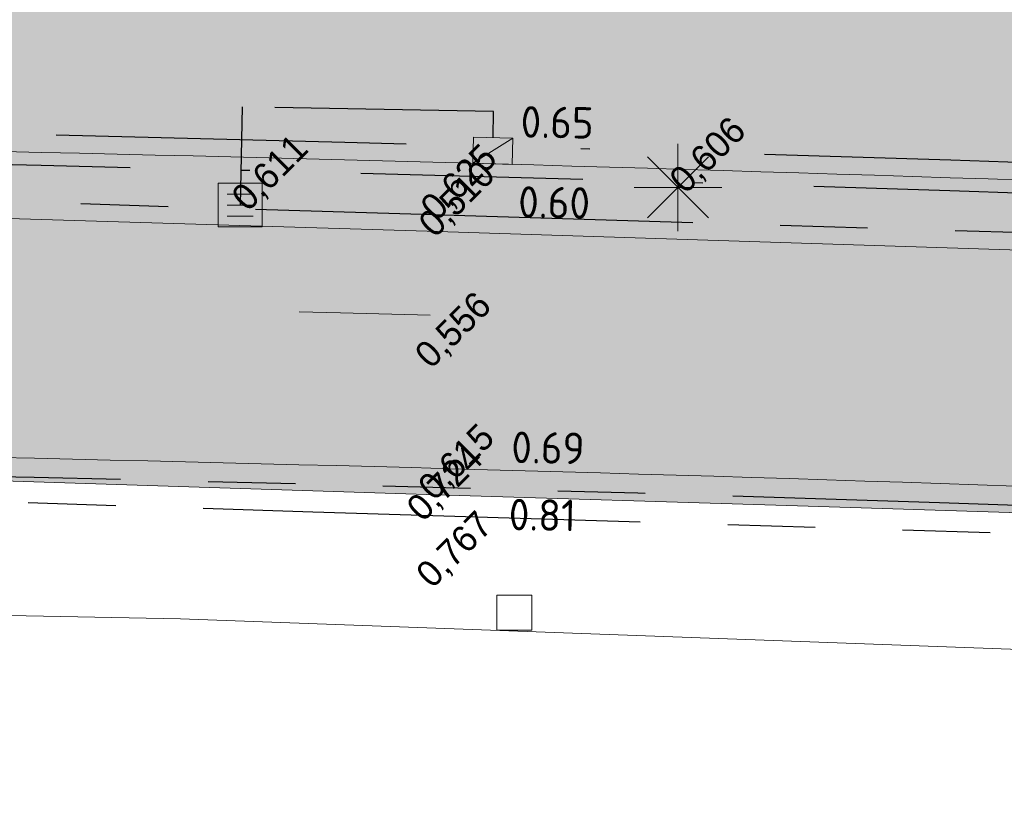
# Model space of a CAD drawing. Header units: millimetres. Extents: x 812 to 183790, y 13 to 580968.
# Tile 68 of 256: x 182498 to 182509, y 580819 to 580828. Entities that reach past the tile are written whole.
import ezdxf

# ---------------------------------------------------------------- set-up
doc = ezdxf.new("R2010")
doc.units = ezdxf.units.MM
doc.header["$LTSCALE"] = 5
for name, pattern in [('DASHDOT', [25.4, 12.7, -6.35, 0, -6.35]), ('DIVIDE2', [0.625, 0.25, -0.125, 0, -0.125, 0, -0.125]), ('ORG-VW-030-270-STREEP-010', [3, 0.3, -2.7]), ('VH-GELEIDEBAND_50X200', [8, 4, -2, 0, -2]), ('VH-RWSBAND', [24, 10, -2, 2, -2, 2, -2, 2, -2]), ('VH-TROTTOIRBAND_180-200', [20, 10, -2, 2, -2, 2, -2])]:
    doc.linetypes.add(name, pattern=pattern)
doc.layers.add('B-ALG-HOOGTES', color=252, linetype='Continuous')
doc.layers.add('N-RIO-PVC-125', color=200, linetype='DIVIDE2')
for name, color, linetype, lineweight in [('kant verharding', 252, 'Continuous', 9), ('kolk', 252, 'Continuous', 9), ('N-BH-VH-KANTOPSLUITING_GELEIDEBAND_50X200-G', 20, 'VH-GELEIDEBAND_50X200', 30), ('N-BH-VH-KANTOPSLUITING_TROTTOIRBAND_RWS-G', 10, 'VH-RWSBAND', 30), ('N-Hoogte_Nieuw', 7, 'Continuous', 25), ('N-WE-RI-HWA_KOLK-S', 150, 'Continuous', 9), ('N-WE-VH-KANTVERHARDING-G', 7, 'Continuous', 0), ('N-WEG-ASF-GOOTTEGEL', 7, 'DASHDOT', 25), ('V-kolk', 150, 'Continuous', 9), ('V-lichtmast', 7, 'Continuous', 9), ('V-VERHARDING FIETS', 7, 'Continuous', 9), ('V-WE-VH-KANTOPSLUITING_TROTTOIRBAND_180 200-G', 6, 'VH-TROTTOIRBAND_180-200', 25)]:
    doc.layers.add(name, color=color, linetype=linetype, lineweight=lineweight)
doc.layers.add('N-BH-VW-MARKERING_LANGS_STREEP_30270_010-G', color=7, linetype='ORG-VW-030-270-STREEP-010', lineweight=0, true_color=0xffffff)
for name, color, linetype, lineweight, transparency in [('N-PV-GR-GRAS_02-G', 85, 'Continuous', 15, 0.3), ('N-WE-VH-VERHARDING_ASFALT_ROOD-A', 12, 'Continuous', 9, 0.7), ('N-WE-VH-VERHARDING_TEGEL-A', 253, 'Continuous', 5, 0.75), ('V-WE-VH-VERHARDING_TEGEL-A', 253, 'Continuous', 18, 0.5)]:
    doc.layers.add(name, color=color, linetype=linetype, lineweight=lineweight, transparency=transparency)
doc.layers.add('V-WEG-ALG-ARCERING betontegels 60mm dik rood', color=7, linetype='Continuous', transparency=0.6)
doc.styles.add('isocp', font='isocp.shx')
doc.styles.add('NLCS-T25_0', font='txt')

# ---------------------------------------------------------------- blocks, each defined once
blk = doc.blocks.new('SKOLK492')
at = {"layer": 'kolk', "color": 251, "linetype": 'Continuous', "lineweight": 0, "true_color": 0x696969, "flags": 128}
blk.add_lwpolyline([(-0.2000000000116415, 0.3999999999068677), (0.1999999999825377, 0.3999999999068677), (0.1999999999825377, 0), (-0.2000000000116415, 0), (-0.2000000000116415, 0.3999999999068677)], dxfattribs=at)
blk = doc.blocks.new('S0631')
at = {"color": 0, "linetype": 'Continuous', "lineweight": -2, "flags": 128}
for points in [[(0, -0.0005), (0, 0.0005)], [(-0.0003500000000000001, -0.0003500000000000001), (0.0003500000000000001, 0.0003500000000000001)], [(-0.0003500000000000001, 0.0003500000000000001), (0.0003500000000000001, -0.0003500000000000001)], [(-0.0005, 0), (0.0005, 0)]]:
    blk.add_lwpolyline(points, dxfattribs=at)
blk = doc.blocks.new('S0101')
at = {"linetype": 'Continuous', "lineweight": -2, "flags": 128}
for points in [[(-0.0005, -0.0005), (-0.0005, 0.0005)], [(-0.0005, 0.0005), (0.0005, 0.0005)], [(0.0005, 0.0005), (0.0005, -0.0005)], [(-0.0003, 0.00025), (0.0003, 0.00025)], [(-0.0003, 0), (0.0003, 0)], [(-0.0003, -0.00025), (0.0003, -0.00025)], [(0.0005, -0.0005), (-0.0005, -0.0005)]]:
    blk.add_lwpolyline(points, dxfattribs=at)
blk = doc.blocks.new('N-SRI-KOLK_TROTTOIR-SO')
blk.add_hatch(color=256).paths.add_polyline_path([(1.125000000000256, 1.499999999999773), (-1.124999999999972, 1.499999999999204), (-1.124999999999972, 5.684341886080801e-13)])
blk.add_line((-1.124999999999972, 0), (1.124999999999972, 1.499999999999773))
at = {"flags": 128}
blk.add_lwpolyline([(-1.124999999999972, 0), (1.124999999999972, 0), (1.124999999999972, 1.499999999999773), (-1.124999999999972, 1.499999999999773)], close=True, dxfattribs=at)

msp = doc.modelspace()

# ---------------------------------------------------------------- hatches: boundary and pattern name
at = {"layer": 'N-PV-GR-GRAS_02-G'}
h = msp.add_hatch(dxfattribs=at)
h.set_pattern_fill('AGR-GRAS_02', color=256, scale=0.1, angle=90.00000000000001, style=0, pattern_type=2)
h.set_pattern_definition([(90, (0, 0), (-1, 0.9999999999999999), [0.25, -0.75]), (90, (-0.6000000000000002, 0.5499999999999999), (-1, 0.9999999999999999), [0.25, -0.75]), (180, (-0.35, 0.09999999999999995), (-0.9999999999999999, -1), [0.25, -0.75]), (180, (-0.7000000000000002, 0.4999999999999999), (-0.9999999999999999, -1), [0.25, -0.75]), (135, (-0.7000000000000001, 0.1999999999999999), (-1.000000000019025, -1.608122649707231e-16), [0.25, -1.164213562]), (225, (-8.844674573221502e-17, 0.55), (1.608122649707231e-16, -1.000000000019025), [0.25, -1.164213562]), (116.5650512, (-0.3000000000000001, 0.2499999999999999), (-4.000646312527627e-10, 1.000000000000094), [0.25, -1.986067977]), (116.5650512, (-0.8000000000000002, 0.7), (-4.000646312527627e-10, 1.000000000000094), [0.25, -1.986067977]), (153.43494882, (-1.125685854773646e-16, 0.7000000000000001), (-1.000000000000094, 5.099846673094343e-11), [0.25, -1.986067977]), (153.43494882, (-0.4500000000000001, 0.2499999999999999), (-1.000000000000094, 5.099846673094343e-11), [0.25, -1.986067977]), (153.43494882, (-0.2000000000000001, 0.6000000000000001), (-1.000000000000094, 5.099846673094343e-11), [0.25, -1.986067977]), (206.5650512, (-0.55, -8.844674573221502e-17), (-1.000000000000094, -4.000650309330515e-10), [0.25, -1.986067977]), (243.43494882, (-0.15, 0.2), (-5.09988220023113e-11, -1.000000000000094), [0.25, -1.986067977])])
edge = h.paths.add_edge_path()
edge.add_line((182455.8422390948, 580832.357112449), (182455.6124364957, 580831.9360913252))
edge.add_arc((182464.1276147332, 580847.703720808), 17.91999999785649, 241.62910164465, 269.0976136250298)
edge.add_line((182463.8453933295, 580829.7859432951), (182491.5234362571, 580829.3499887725))
edge.add_arc((182475.6818700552, 579823.5947403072), 1005.880000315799, 87.86447263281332, 89.0976136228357, ccw=False)
edge.add_arc((182475.6818700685, 579823.5947408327), 1005.87999979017, 85.9329129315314, 87.86447263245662, ccw=False)
edge.add_line((182547.0233695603, 580826.9416222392), (182574.9237051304, 580824.9578100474))
edge.add_line((182574.9237051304, 580824.9578100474), (182573.7002319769, 580825.0744470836))
edge.add_line((182573.7002319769, 580825.0744470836), (182570.5026350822, 580825.379282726))
edge.add_line((182570.5026350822, 580825.379282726), (182567.3050381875, 580825.6841183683))
edge.add_line((182567.3050381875, 580825.6841183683), (182564.1074412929, 580825.9889540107))
edge.add_line((182564.1074412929, 580825.9889540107), (182560.9039097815, 580826.293177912))
edge.add_line((182560.9039097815, 580826.293177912), (182557.4745113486, 580826.5741194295))
edge.add_line((182557.4745113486, 580826.5741194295), (182554.0451129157, 580826.8550609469))
edge.add_line((182554.0451129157, 580826.8550609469), (182550.6157144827, 580827.1360024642))
edge.add_line((182550.6157144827, 580827.1360024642), (182547.1863160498, 580827.4169439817))
edge.add_line((182547.1863160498, 580827.4169439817), (182543.7569176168, 580827.6978854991))
edge.add_line((182543.7569176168, 580827.6978854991), (182540.4340331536, 580827.9373642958))
edge.add_line((182540.4340331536, 580827.9373642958), (182537.3086117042, 580828.099976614))
edge.add_line((182537.3086117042, 580828.099976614), (182534.1831902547, 580828.2625889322))
edge.add_line((182534.1831902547, 580828.2625889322), (182531.0577688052, 580828.4252012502))
edge.add_line((182531.0577688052, 580828.4252012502), (182527.9323473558, 580828.5878135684))
edge.add_line((182527.9323473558, 580828.5878135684), (182524.8069259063, 580828.7504258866))
edge.add_line((182524.8069259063, 580828.7504258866), (182522.5364941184, 580828.8346088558))
edge.add_line((182522.5364941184, 580828.8346088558), (182520.6773474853, 580828.8810640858))
edge.add_line((182520.6773474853, 580828.8810640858), (182518.8182008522, 580828.9275193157))
edge.add_line((182518.8182008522, 580828.9275193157), (182516.9590542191, 580828.9739745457))
edge.add_line((182516.9590542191, 580828.9739745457), (182515.099907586, 580829.0204297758))
edge.add_line((182515.099907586, 580829.0204297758), (182513.2407609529, 580829.0668850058))
edge.add_line((182513.2407609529, 580829.0668850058), (182509.7778118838, 580829.2558328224))
edge.add_line((182509.7778118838, 580829.2558328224), (182508.3219401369, 580829.2954682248))
edge.add_line((182508.3219401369, 580829.2954682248), (182506.86606839, 580829.3351036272))
edge.add_line((182506.86606839, 580829.3351036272), (182505.4101966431, 580829.3747390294))
edge.add_line((182505.4101966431, 580829.3747390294), (182503.9543248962, 580829.4143744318))
edge.add_line((182503.9543248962, 580829.4143744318), (182501.0309565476, 580829.4972953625))
edge.add_line((182501.0309565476, 580829.4972953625), (182495.9139554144, 580829.6449200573))
edge.add_line((182495.9139554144, 580829.6449200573), (182490.7969542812, 580829.7925447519))
edge.add_line((182490.7969542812, 580829.7925447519), (182485.6799531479, 580829.9401694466))
edge.add_line((182485.6799531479, 580829.9401694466), (182480.5629520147, 580830.0877941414))
edge.add_line((182480.5629520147, 580830.0877941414), (182476.5693457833, 580830.1611014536))
edge.add_line((182476.5693457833, 580830.1611014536), (182472.8554942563, 580830.2159017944))
edge.add_line((182472.8554942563, 580830.2159017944), (182469.1416427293, 580830.2707021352))
edge.add_line((182469.1416427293, 580830.2707021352), (182465.4277912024, 580830.3255024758))
edge.add_line((182465.4277912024, 580830.3255024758), (182462.3622964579, 580830.3833315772))
edge.add_line((182462.3622964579, 580830.3833315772), (182461.8835026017, 580830.4532442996))
edge.add_line((182461.8835026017, 580830.4532442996), (182461.4047087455, 580830.5231570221))
edge.add_line((182461.4047087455, 580830.5231570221), (182460.9259148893, 580830.5930697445))
edge.add_line((182460.9259148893, 580830.5930697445), (182460.4471210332, 580830.662982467))
edge.add_line((182460.4471210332, 580830.662982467), (182459.8421252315, 580830.8098225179))
edge.add_line((182459.8421252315, 580830.8098225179), (182459.1530676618, 580831.0079030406))
edge.add_line((182459.1530676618, 580831.0079030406), (182458.4640100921, 580831.2059835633))
edge.add_line((182458.4640100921, 580831.2059835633), (182457.7749525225, 580831.404064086))
edge.add_line((182457.7749525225, 580831.404064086), (182457.0858949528, 580831.6021446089))
edge.add_line((182457.0858949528, 580831.6021446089), (182456.141, 580832.192))
edge.add_line((182456.141, 580832.192), (182455.8422390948, 580832.357112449))
at = {"layer": 'N-WE-VH-VERHARDING_ASFALT_ROOD-A'}
h = msp.add_hatch(color=256, dxfattribs=at)
h.dxf.hatch_style = 1
edge = h.paths.add_edge_path()
edge.add_line((182747.1993971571, 580783.8561674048), (182749.1831745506, 580787.0555788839))
edge.add_arc((182777.2506933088, 580879.540371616), 96.6499999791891, 251.6121813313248, 253.1178727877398, ccw=False)
edge.add_line((182746.7627122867, 580787.8250211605), (182742.2027506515, 580789.3408418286))
edge.add_arc((182743.8273042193, 580794.2278987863), 5.150000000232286, 156.6954549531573, 251.61218132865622, ccw=False)
edge.add_line((182739.0974669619, 580796.2653333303), (182739.2805366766, 580796.6903236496))
edge.add_line((182739.2805366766, 580796.6903236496), (182736.2645268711, 580798.1640339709))
edge.add_line((182736.2645268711, 580798.1640339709), (182735.4984519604, 580796.461090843))
edge.add_arc((182730.9385944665, 580798.5123586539), 4.999999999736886, 251.6121813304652, 335.77923582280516, ccw=False)
edge.add_line((182729.3613579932, 580793.7676431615), (182729.3140408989, 580793.6253016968))
edge.add_line((182729.3140408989, 580793.6253016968), (182726.3284175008, 580794.617781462))
edge.add_arc((182693.7269395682, 580696.5445121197), 103.3500001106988, 71.61218133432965, 74.59884301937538)
edge.add_line((182721.1741763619, 580796.183218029), (182695.6448481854, 580803.2157212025))
edge.add_arc((182561.9673772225, 580317.9409986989), 503.3500000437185, 74.59884302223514, 80.84029245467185)
edge.add_arc((182479.930378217, 579809.1625076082), 1018.699999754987, 80.84029245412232, 81.94296046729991)
edge.add_arc((182551.5445533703, 580315.0689339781), 507.7499999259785, 81.94296046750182, 86.40216300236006)
edge.add_line((182583.4073091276, 580821.818208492), (182546.8439306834, 580824.4179935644))
edge.add_arc((182475.6818700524, 579823.5947404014), 1003.350000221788, 85.9329129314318, 89.09761362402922)
edge.add_line((182491.4835913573, 580826.8203025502), (182461.7813385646, 580827.2881402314))
edge.add_arc((182462.1301780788, 580849.4353931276), 22.14999999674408, 256.0892152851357, 269.09761362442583, ccw=False)
edge.add_line((182456.8050798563, 580827.9350250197), (182455.9997038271, 580824.6832763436))
edge.add_arc((182462.1301780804, 580849.43539314), 25.50000000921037, 256.0892152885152, 269.0976136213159)
edge.add_line((182461.7285795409, 580823.938555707), (182491.4308323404, 580823.4707180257))
edge.add_arc((182475.6818700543, 579823.5947404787), 1000.000000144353, 85.93291293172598, 89.09761362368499, ccw=False)
edge.add_line((182546.6063337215, 580821.0764299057), (182583.1834185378, 580818.475670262))
edge.add_arc((182551.544553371, 580315.0689339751), 504.3999999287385, 81.9429604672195, 86.40371870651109, ccw=False)
edge.add_arc((182479.9303783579, 579809.1625084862), 1015.349998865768, 80.84029245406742, 81.94296046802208, ccw=False)
edge.add_arc((182561.9673772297, 580317.9409987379), 500.0000000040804, 74.59884302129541, 80.84029245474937, ccw=False)
edge.add_line((182694.7551699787, 580799.9860195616), (182720.176144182, 580792.9833643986))
edge.add_arc((182693.6185856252, 580696.5743602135), 100.0000000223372, 70.9245064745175, 74.59884302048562, ccw=False)
edge.add_line((182726.2999553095, 580791.0832385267), (182747.1993971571, 580783.8561674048))
at = {"layer": 'N-WE-VH-VERHARDING_TEGEL-A'}
h = msp.add_hatch(color=256, dxfattribs=at)
h.dxf.hatch_style = 1
edge = h.paths.add_edge_path()
edge.add_line((182734.8123024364, 580795.7757181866), (182734.8589631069, 580795.7427540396))
edge.add_arc((182730.9385944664, 580798.5123586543), 4.799999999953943, 324.7601184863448, 324.9978515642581)
edge.add_line((182734.8704210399, 580795.7590443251), (182734.8123024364, 580795.7757181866))
edge = h.paths.add_edge_path()
edge.add_line((182733.6605132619, 580794.5587327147), (182733.4827499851, 580794.7951994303))
edge.add_line((182733.4827499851, 580794.7951994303), (182733.642615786, 580794.9153781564))
edge.add_arc((182730.938594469, 580798.5123586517), 4.49999999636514, 306.9339257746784, 322.2128002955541)
edge.add_line((182734.4949081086, 580795.7550713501), (182734.5605247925, 580795.8479516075))
edge.add_line((182734.5605247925, 580795.8479516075), (182733.072, 580796.275))
edge.add_line((182733.072, 580796.275), (182733.3354651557, 580796.8943211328))
edge.add_line((182733.3354651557, 580796.8943211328), (182731.4455190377, 580797.5570164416))
edge.add_line((182731.4455190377, 580797.5570164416), (182730.6353043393, 580795.7679075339))
edge.add_line((182730.6353043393, 580795.7679075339), (182727.1012633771, 580796.9426920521))
edge.add_arc((182693.7269393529, 580696.5445113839), 105.8000008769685, 71.61218134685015, 74.59884301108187)
edge.add_line((182721.8248365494, 580798.5452386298), (182696.2955083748, 580805.5777418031))
edge.add_arc((182561.9673772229, 580317.9409987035), 505.8000000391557, 74.5988430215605, 80.84029245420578)
edge.add_arc((182479.9303782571, 579809.1625078), 1021.149999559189, 80.84029245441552, 81.94296046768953)
edge.add_arc((182551.5445533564, 580315.068933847), 510.2000000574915, 81.94296046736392, 85.46479090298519)
edge.add_line((182591.8869353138, 580823.6714626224), (182547.0176956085, 580826.8618237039))
edge.add_arc((182475.6818700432, 579823.59474025), 1005.80000037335, 85.93291293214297, 87.86447263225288)
edge.add_arc((182475.6818700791, 579823.5947410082), 1005.799999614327, 87.86447263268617, 89.09761362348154)
edge.add_line((182491.5221763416, 580829.2699986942), (182463.8441334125, 580829.7059532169))
edge.add_arc((182464.127614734, 580847.7037208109), 18.00000000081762, 241.3733160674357, 269.0976136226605, ccw=False)
edge.add_line((182455.50380209, 580831.9040418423), (182454.0026040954, 580829.1536984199))
edge.add_arc((182458.027942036, 580838.0888343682), 9.799999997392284, 245.7481199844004, 256.0892152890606)
edge.add_line((182455.6719166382, 580828.5762561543), (182456.8892236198, 580828.274759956))
edge.add_arc((182462.1301780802, 580849.4353931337), 21.80000000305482, 256.0892152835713, 269.0976136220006)
edge.add_line((182461.7868507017, 580827.6380968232), (182491.4891034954, 580827.1702591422))
edge.add_arc((182475.6818700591, 579823.5947405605), 1003.700000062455, 85.93291293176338, 89.09761362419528, ccw=False)
edge.add_line((182546.8687542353, 580824.7671121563), (182583.4307033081, 580822.1674287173))
edge.add_arc((182551.5445533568, 580315.0689338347), 508.1000000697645, 81.94296046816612, 86.40200135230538, ccw=False)
edge.add_arc((182479.9303781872, 579809.1625073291), 1019.050000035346, 80.84029245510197, 81.94296046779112, ccw=False)
edge.add_arc((182561.9673772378, 580317.9409987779), 503.6999999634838, 74.5988430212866, 80.84029245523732, ccw=False)
edge.add_line((182695.7377996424, 580803.5531527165), (182721.2671278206, 580796.5206495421))
edge.add_arc((182693.726939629, 580696.5445123), 103.6999999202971, 71.6121813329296, 74.59884302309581, ccw=False)
edge.add_line((182726.4388240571, 580794.9499115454), (182729.4244474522, 580793.9574317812))
edge.add_arc((182730.9385944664, 580798.5123586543), 4.799999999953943, 251.6121813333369, 304.5459103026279)
at = {"layer": 'V-WE-VH-VERHARDING_TEGEL-A'}
h = msp.add_hatch(color=256, dxfattribs=at)
h.dxf.hatch_style = 1
h.paths.add_polyline_path([(182455.50380209, 580831.9040418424), (182454.0026040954, 580829.1536984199), (182455.1793785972, 580828.6235537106), (182457.4684493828, 580827.7761560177), (182458.3543699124, 580827.6966467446), (182459.240290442, 580827.6171374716), (182460.1262109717, 580827.5376281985), (182461.0121315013, 580827.4581189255), (182461.8980520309, 580827.3786096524), (182463.4309021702, 580827.2975462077), (182466.4300845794, 580827.2129600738), (182469.4292669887, 580827.1283739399), (182472.428449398, 580827.0437878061), (182475.4276318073, 580826.9592016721), (182478.4268142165, 580826.8746155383), (182482.0901597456, 580826.7647229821), (182486.1741206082, 580826.638803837), (182490.2580814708, 580826.5128846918), (182494.3420423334, 580826.3869655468), (182498.4260031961, 580826.2610464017), (182502.5099640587, 580826.1351272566), (182506.1804276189, 580826.0231552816), (182509.8141447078, 580825.9124227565), (182513.4478617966, 580825.8016902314), (182517.0815788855, 580825.6909577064), (182520.7152959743, 580825.5802251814), (182524.2312825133, 580825.4572298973), (182527.3406197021, 580825.2918782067), (182530.4499568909, 580825.126526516), (182533.5592940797, 580824.9611748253), (182536.6686312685, 580824.7958231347), (182539.7779684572, 580824.6304714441), (182542.8826534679, 580824.4205348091), (182545.9832235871, 580824.1711624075), (182549.0837937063, 580823.9217900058), (182552.1843638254, 580823.672417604), (182555.2849339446, 580823.4230452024), (182558.3855040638, 580823.1736728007), (182561.7776175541, 580822.8614948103), (182565.2266025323, 580822.5370653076), (182568.6755875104, 580822.2126358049), (182572.1245724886, 580821.8882063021), (182575.5735574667, 580821.5637767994), (182578.9729278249, 580821.2373366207), (182582.0747127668, 580820.8988365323), (182585.1764977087, 580820.560336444), (182588.2782826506, 580820.2218363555), (182591.3800675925, 580819.8833362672), (182594.4818525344, 580819.5448361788), (182597.3201616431, 580819.217742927), (182599.8351769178, 580818.9046462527), (182602.3501921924, 580818.5915495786), (182604.8652074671, 580818.2784529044), (182607.3802227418, 580817.9653562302), (182609.8952380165, 580817.652259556), (182612.5022527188, 580817.308307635), (182615.1390963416, 580816.9543515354), (182617.7759399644, 580816.6003954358), (182620.4127835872, 580816.2464393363), (182623.04962721, 580815.8924832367), (182625.6821626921, 580815.5371008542), (182628.2487090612, 580815.1598716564), (182630.8152554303, 580814.7826424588), (182633.3818017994, 580814.405413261), (182635.9483481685, 580814.0281840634), (182638.5148945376, 580813.6509548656), (182640.9088520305, 580813.2865017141), (182643.0056577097, 580812.9440454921), (182645.1066849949, 580812.5869669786), (182649.7331407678, 580811.8434843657), (182654.6610525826, 580810.9976771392), (182659.5845983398, 580810.1277541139), (182664.5015950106, 580809.2209073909), (182669.4177730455, 580808.3094452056), (182674.3274848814, 580807.3968219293), (182677.7978745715, 580806.717486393), (182681.4834602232, 580805.9883074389), (182682.5561419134, 580805.7764089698), (182684.9756754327, 580805.2926435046), (182687.1587701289, 580804.8424584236), (182687.5950333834, 580804.7497755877), (182688.5658134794, 580804.5453743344), (182691.942734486, 580803.8265346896), (182693.3082887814, 580803.5280725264), (182694.1588380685, 580803.3421723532), (182695.1163212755, 580803.1284630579), (182696.0328516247, 580802.9147075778), (182698.4671679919, 580802.3411580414), (182699.8880365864, 580802.002470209), (182700.9154670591, 580801.7514305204), (182703.6816411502, 580801.0520885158), (182704.9411721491, 580800.7243029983), (182706.2974861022, 580800.3645149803), (182708.5389078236, 580799.7676658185), (182710.1164709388, 580799.3389751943), (182710.6464851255, 580799.1937133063), (182712.0099856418, 580798.8072204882), (182713.2967522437, 580798.4386594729), (182716.7264716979, 580797.4636331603), (182723.5066324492, 580795.5239116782), (182726.4968512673, 580794.663166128), (182727.3084001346, 580794.4231579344), (182728.0477511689, 580794.1719112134), (182728.8740394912, 580793.873556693), (182729.4180243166, 580793.6918490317), (182729.9658196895, 580793.5767088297), (182730.3581934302, 580793.5467172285), (182730.799268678, 580793.5473738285), (182731.231872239, 580793.5830296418), (182731.542407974, 580793.6503250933), (182731.8546702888, 580793.7378761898), (182732.0998600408, 580793.8333926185), (182732.3213766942, 580793.9285000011), (182732.0272807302, 580794.4860460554), (182732.1865636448, 580794.5768947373), (182733.3101242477, 580795.2202400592), (182733.6364069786, 580794.6344489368), (182733.93622217, 580794.854119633), (182734.2097343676, 580795.0760206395), (182734.4287125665, 580795.2756150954), (182734.6903004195, 580795.5501082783), (182735.0136131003, 580795.9772983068), (182734.377188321, 580795.8671633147), (182733.0210113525, 580796.2700042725), (182733.2838603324, 580796.912683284), (182731.5540290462, 580797.5186960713), (182731.2552716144, 580796.8068930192), (182730.729043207, 580796.9599167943), (182726.1020050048, 580798.3054292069), (182718.9625096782, 580800.3496603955), (182718.4160003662, 580800.5009564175), (182715.5652089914, 580801.2899114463), (182714.1112266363, 580801.6892641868), (182712.3440093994, 580802.1710212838), (182710.6560049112, 580802.6222766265), (182709.3319069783, 580802.9792803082), (182706.609705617, 580803.6939101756), (182703.3677847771, 580804.5379753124), (182701.3589935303, 580805.0443390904), (182700.5153028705, 580805.2582380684), (182699.4743178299, 580805.5221566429), (182697.8327108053, 580805.9171204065), (182696.1734659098, 580806.3020211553), (182694.3965783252, 580806.709951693), (182692.8954627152, 580807.0401306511), (182690.3557770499, 580807.5877108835), (182688.9071975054, 580807.886457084), (182687.6379852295, 580808.1450767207), (182683.6757236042, 580808.9361017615), (182679.6123346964, 580809.7449619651), (182675.1949920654, 580810.6082856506), (182670.3037859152, 580811.5180185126), (182665.3893322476, 580812.4436214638), (182660.4699901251, 580813.3379424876), (182655.5498397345, 580814.2276462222), (182650.6210678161, 580815.068098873), (182645.6896016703, 580815.8936605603), (182643.7789000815, 580816.1975006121), (182641.8689180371, 580816.5057984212), (182639.8882419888, 580816.8151474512), (182637.7470668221, 580817.126883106), (182635.6058916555, 580817.4386187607), (182633.4647164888, 580817.7503544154), (182631.3235413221, 580818.0620900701), (182629.1823661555, 580818.3738257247), (182627.0411909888, 580818.6855613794), (182626.1597309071, 580818.8073901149), (182625.3830276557, 580818.9134263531), (182624.6063244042, 580819.0194625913), (182623.8296211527, 580819.1254988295), (182623.0529179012, 580819.2315350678), (182622.2762146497, 580819.337571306), (182621.9199819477, 580819.7672465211), (182621.9209604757, 580820.4718695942), (182620.4378271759, 580820.6764278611), (182620.4414245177, 580819.8231229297), (182619.2580839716, 580819.752084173), (182617.6276921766, 580819.9756801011), (182615.9973003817, 580820.1992760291), (182614.3669085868, 580820.4228719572), (182612.7365167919, 580820.6464678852), (182611.0569451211, 580820.8751093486), (182608.4660893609, 580821.1972426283), (182605.8752336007, 580821.519375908), (182603.2843778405, 580821.8415091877), (182600.6935220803, 580822.1636424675), (182598.1026663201, 580822.4857757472), (182595.3366593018, 580822.8106270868), (182592.2799801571, 580823.1399891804), (182589.2233010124, 580823.4693512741), (182586.1666218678, 580823.7987133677), (182583.1099427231, 580824.1280754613), (182580.0532635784, 580824.4574375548), (182576.8978288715, 580824.7696114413), (182573.7002319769, 580825.0744470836), (182570.5026350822, 580825.379282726), (182567.3050381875, 580825.6841183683), (182564.1074412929, 580825.9889540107), (182560.9039097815, 580826.293177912), (182557.4745113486, 580826.5741194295), (182554.0451129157, 580826.8550609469), (182550.6157144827, 580827.1360024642), (182547.1863160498, 580827.4169439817), (182543.7569176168, 580827.6978854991), (182540.4340331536, 580827.9373642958), (182537.3086117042, 580828.099976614), (182534.1831902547, 580828.2625889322), (182531.0577688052, 580828.4252012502), (182527.9323473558, 580828.5878135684), (182524.8069259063, 580828.7504258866), (182522.5364941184, 580828.8346088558), (182520.6773474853, 580828.8810640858), (182518.8182008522, 580828.9275193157), (182516.9590542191, 580828.9739745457), (182515.099907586, 580829.0204297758), (182513.2407609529, 580829.0668850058), (182509.7778118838, 580829.2558328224), (182508.3219401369, 580829.2954682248), (182506.86606839, 580829.3351036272), (182505.4101966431, 580829.3747390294), (182503.9543248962, 580829.4143744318), (182501.0309565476, 580829.4972953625), (182495.9139554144, 580829.6449200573), (182490.7969542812, 580829.7925447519), (182485.6799531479, 580829.9401694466), (182480.5629520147, 580830.0877941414), (182476.5693457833, 580830.1611014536), (182472.8554942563, 580830.2159017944), (182469.1416427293, 580830.2707021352), (182465.4277912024, 580830.3255024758), (182462.3622964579, 580830.3833315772), (182461.8835026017, 580830.4532442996), (182461.4047087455, 580830.5231570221), (182460.9259148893, 580830.5930697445), (182460.4471210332, 580830.662982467), (182459.8421252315, 580830.8098225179), (182459.1530676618, 580831.0079030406), (182458.4640100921, 580831.2059835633), (182457.7749525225, 580831.404064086), (182457.0858949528, 580831.6021446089), (182456.141, 580832.192), (182455.7722195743, 580832.395809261)])
at = {"layer": 'V-WEG-ALG-ARCERING betontegels 60mm dik rood', "transparency": 33554687}
h = msp.add_hatch(dxfattribs=at)
h.set_pattern_fill('AR-B88', color=12, scale=0.002)
h.set_pattern_definition([(0, (0, 0), (0, 0.4064), []), (90, (0, 0), (-0.2032, 0.4064), [0.4064, -0.4064])])
h.paths.add_polyline_path([(182456.7796553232, 580827.8323721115), (182456.0371003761, 580824.834266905), (182456.5324103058, 580824.738634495), (182457.7337455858, 580824.6161256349), (182459.0168544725, 580824.4852777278), (182460.2999633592, 580824.3544298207), (182461.5830722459, 580824.2235819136), (182462.8661811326, 580824.0927340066), (182466.1309907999, 580824.0094225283), (182469.3958004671, 580823.9261110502), (182472.6606101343, 580823.8427995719), (182475.9254198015, 580823.7594880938), (182479.1902294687, 580823.6761766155), (182483.9152788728, 580823.526095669), (182488.6403282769, 580823.3760147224), (182493.365377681, 580823.2259337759), (182498.0904270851, 580823.0758528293), (182502.8154764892, 580822.9257718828), (182507.0550561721, 580822.7942710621), (182511.2946358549, 580822.6627702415), (182515.5342155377, 580822.5312694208), (182519.7737952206, 580822.3997686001), (182524.0133749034, 580822.2682677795), (182527.323686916, 580822.0872619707), (182530.6339989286, 580821.9062561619), (182533.9443109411, 580821.7252503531), (182537.2546229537, 580821.5442445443), (182540.5649349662, 580821.3632387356), (182543.6955329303, 580821.1240624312), (182546.8261308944, 580820.8848861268), (182549.9567288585, 580820.6457098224), (182553.0873268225, 580820.4065335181), (182556.2179247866, 580820.1673572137), (182557.9495304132, 580820.0122154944), (182559.6811360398, 580819.8570737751), (182561.4127416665, 580819.7019320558), (182563.1443472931, 580819.5467903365), (182565.3989931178, 580819.3447872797), (182565.2510934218, 580819.8720979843), (182565.311356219, 580820.4463733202), (182565.3716190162, 580821.020648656), (182565.4318818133, 580821.5949239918), (182565.5099669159, 580822.3390372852), (182563.3869391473, 580822.5219468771), (182561.5879060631, 580822.6769426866), (182559.7888729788, 580822.8319384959), (182557.9898398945, 580822.9869343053), (182556.1908068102, 580823.1419301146), (182553.1875021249, 580823.3836382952), (182550.1841974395, 580823.6253464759), (182547.1808927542, 580823.8670546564), (182544.1775880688, 580824.108762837), (182541.1742833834, 580824.3504710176), (182537.6662864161, 580824.5354679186), (182534.1582894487, 580824.7204648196), (182530.6502924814, 580824.9054617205), (182527.142295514, 580825.0904586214), (182523.6342985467, 580825.2754555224), (182519.471817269, 580825.4074218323), (182515.3093359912, 580825.5393881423), (182511.1468547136, 580825.6713544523), (182506.9843734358, 580825.8033207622), (182502.8218921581, 580825.9352870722), (182498.1621439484, 580826.0785414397), (182493.5023957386, 580826.2217958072), (182488.8426475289, 580826.3650501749), (182484.1828993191, 580826.5083045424), (182479.5231511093, 580826.6515589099), (182476.1302599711, 580826.7540281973), (182472.7373688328, 580826.8564974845), (182469.3444776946, 580826.9589667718), (182465.9515865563, 580827.0614360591), (182462.5586954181, 580827.1639053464), (182461.5116248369, 580827.2583286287), (182460.4645542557, 580827.352751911), (182459.4174836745, 580827.4471751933), (182458.3704130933, 580827.5415984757), (182457.3233425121, 580827.636021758)])

# ---------------------------------------------------------------- linework, layer by layer
at = {"layer": 'kant verharding', "color": 251, "lineweight": 0, "true_color": 0x696969, "flags": 128}
msp.add_lwpolyline([(182455.691, 580822.094), (182457.34, 580822.094), (182457.664, 580822.094), (182463.979, 580822.093), (182479.036, 580821.91), (182500, 580821.502), (182520.958, 580820.736), (182534.163, 580819.99), (182537.1345486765, 580819.8221260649)], dxfattribs=at)
at = {"layer": 'N-BH-VH-KANTOPSLUITING_GELEIDEBAND_50X200-G', "ltscale": 0.2, "flags": 128}
msp.add_lwpolyline([(182583.4315200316, 580822.1673706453), (182546.8687542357, 580824.7671121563, 0.01380948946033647), (182491.4891035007, 580827.1702591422), (182461.7868507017, 580827.6380968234, -0.05682087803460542), (182456.8892236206, 580828.2747599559), (182455.6719166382, 580828.5762561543, -0.04515218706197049), (182454.0026040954, 580829.1536984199)], format="xyb", dxfattribs=at)
at = {"layer": 'N-BH-VH-KANTOPSLUITING_TROTTOIRBAND_RWS-G', "ltscale": 0.1, "flags": 128}
msp.add_lwpolyline([(182583.1678151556, 580818.2562242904), (182546.5907303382, 580820.8569839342, 0.01380948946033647), (182491.4273675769, 580823.2507453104), (182461.7251147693, 580823.718582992, -0.05682087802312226), (182455.946813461, 580824.4697286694, 0.4921360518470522), (182455.5995332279, 580824.1935277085), (182455.5952964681, 580823.193336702)], format="xyb", dxfattribs=at)
at = {"layer": 'N-BH-VW-MARKERING_LANGS_STREEP_30270_010-G', "flags": 128}
msp.add_lwpolyline([(182456.4204226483, 580826.3819510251, 0.05682087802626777), (182461.7561402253, 580825.6883386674), (182491.4583930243, 580825.2205009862, -0.01380948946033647), (182546.7304515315, 580822.822022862), (182583.2932173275, 580820.2222813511, -0.0194646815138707), (182622.4859659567, 580816.2227411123, -0.004811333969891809), (182641.8394336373, 580813.2929111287, -0.0272401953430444), (182695.2199272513, 580801.6731771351), (182720.749255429, 580794.6406739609, -0.01303250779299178), (182725.8237018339, 580793.0994725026), (182740.3404034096, 580788.273836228), (182741.7480871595, 580787.8117286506, 0.01724129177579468), (182754.88792644, 580784.047882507), (182772.1086401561, 580779.7515293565, 0.0687850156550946), (182778.0306018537, 580779.1145959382)], format="xyb", dxfattribs=at)
at = {"layer": 'N-RIO-PVC-125', "ltscale": 2}
msp.add_lwpolyline([(182503.5773370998, 580827.0070305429), (182503.5803491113, 580827.3070154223), (182500.7058489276, 580827.3589446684), (182500.6839694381, 580826.2348848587)], dxfattribs=at)
at = {"layer": 'N-WE-VH-KANTVERHARDING-G', "flags": 128}
for points in [[(182727.2499595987, 580794.4695133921), (182726.3757345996, 580794.7601229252, 0.01303250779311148), (182721.2140127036, 580796.3278315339), (182695.6846845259, 580803.360334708, 0.0272401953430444), (182642.1180108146, 580815.0205959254, 0.004811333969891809), (182622.7312439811, 580817.9554669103, 0.01945909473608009), (182583.4173351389, 580821.9678743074), (182546.854569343, 580824.5676158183, 0.01380948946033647), (182491.4859537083, 580826.9702839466), (182461.7837009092, 580827.4381216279, -0.05682087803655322), (182456.8411414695, 580828.0806257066), (182455.6238344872, 580828.382121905, -0.04515218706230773), (182453.9204543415, 580828.9713487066)], [(182753.5446014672, 580781.9194174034), (182753.2149958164, 580782.0003551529, -0.02303789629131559), (182748.7980434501, 580783.303352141), (182726.2999553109, 580791.0832385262, 0.01603369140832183), (182720.1761441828, 580792.9833643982), (182694.7551699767, 580799.9860195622, 0.0272401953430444), (182641.56085646, 580811.5652263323, 0.004811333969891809), (182622.2406879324, 580814.4900153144, 0.0194661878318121), (182583.1834185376, 580818.475670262), (182546.6063337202, 580821.0764299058, 0.01380948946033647), (182491.4308323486, 580823.4707180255), (182461.728579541, 580823.938555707, -0.05682087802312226), (182455.9997038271, 580824.6832763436, 0.4921360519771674), (182455.3795605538, 580824.1900603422), (182455.3953213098, 580823.1901845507)]]:
    msp.add_lwpolyline(points, format="xyb", dxfattribs=at)
at = {"layer": 'N-WEG-ASF-GOOTTEGEL', "ltscale": 0.04, "flags": 128}
msp.add_lwpolyline([(182729.3140408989, 580793.6253016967), (182726.3284175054, 580794.6177814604, 0.01303250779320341), (182721.1741763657, 580796.1832180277), (182695.6448481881, 580803.2157212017, 0.0272401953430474), (182642.0941327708, 580814.872508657, 0.004811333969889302), (182622.7102201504, 580817.8069475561, 0.01945939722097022), (182583.4073091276, 580821.8182084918), (182546.8439306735, 580824.417993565, 0.01380948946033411), (182491.4835913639, 580826.82030255), (182461.7813385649, 580827.2881402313, -0.05682087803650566), (182456.8050798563, 580827.9350250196)], format="xyb", dxfattribs=at)
at = {"layer": 'V-VERHARDING FIETS'}
for points in [[(182537.6662864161, 580824.5354679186, 0), (182534.1582894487, 580824.7204648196, 0), (182530.6502924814, 580824.9054617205, 0), (182527.142295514, 580825.0904586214, 0), (182523.6342985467, 580825.2754555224, 0), (182519.471817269, 580825.4074218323, 0), (182515.3093359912, 580825.5393881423, 0), (182511.1468547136, 580825.6713544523, 0), (182506.9843734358, 580825.8033207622, 0), (182502.8218921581, 580825.9352870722, 0), (182498.1621439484, 580826.0785414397, 0), (182493.5023957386, 580826.2217958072, 0), (182488.8426475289, 580826.3650501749, 0), (182484.1828993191, 580826.5083045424, 0), (182479.5231511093, 580826.6515589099, 0)], [(182537.2546229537, 580821.5442445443, 0), (182533.9443109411, 580821.7252503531, 0), (182530.6339989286, 580821.9062561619, 0), (182527.323686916, 580822.0872619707, 0), (182524.0133749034, 580822.2682677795, 0), (182519.7737952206, 580822.3997686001, 0), (182515.5342155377, 580822.5312694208, 0), (182511.2946358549, 580822.6627702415, 0), (182507.0550561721, 580822.7942710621, 0), (182502.8154764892, 580822.9257718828, 0), (182498.0904270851, 580823.0758528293, 0), (182493.365377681, 580823.2259337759, 0), (182488.6403282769, 580823.3760147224, 0), (182483.9152788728, 580823.526095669, 0), (182479.1902294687, 580823.6761766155, 0)]]:
    msp.add_polyline3d(points, dxfattribs=at)
at = {"layer": 'V-WE-VH-KANTOPSLUITING_TROTTOIRBAND_180 200-G', "ltscale": 0.1, "flags": 128}
for points in [[(182645.1066849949, 580812.5869669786), (182643.0056577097, 580812.9440454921), (182640.9088520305, 580813.2865017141), (182638.5148945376, 580813.6509548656), (182635.9483481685, 580814.0281840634), (182633.3818017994, 580814.405413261), (182630.8152554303, 580814.7826424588), (182628.2487090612, 580815.1598716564), (182625.6821626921, 580815.5371008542), (182623.04962721, 580815.8924832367), (182620.4127835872, 580816.2464393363), (182617.7759399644, 580816.6003954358), (182615.1390963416, 580816.9543515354), (182612.5022527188, 580817.308307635), (182609.8952380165, 580817.652259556), (182607.3802227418, 580817.9653562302), (182604.8652074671, 580818.2784529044), (182602.3501921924, 580818.5915495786), (182599.8351769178, 580818.9046462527), (182597.3201616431, 580819.217742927), (182594.4818525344, 580819.5448361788), (182591.3800675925, 580819.8833362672), (182588.2782826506, 580820.2218363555), (182585.1764977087, 580820.560336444), (182582.0747127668, 580820.8988365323), (182578.9729278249, 580821.2373366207), (182575.5735574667, 580821.5637767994), (182572.1245724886, 580821.8882063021), (182568.6755875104, 580822.2126358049), (182565.2266025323, 580822.5370653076), (182561.7776175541, 580822.8614948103), (182558.3855040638, 580823.1736728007), (182555.2849339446, 580823.4230452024), (182552.1843638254, 580823.672417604), (182549.0837937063, 580823.9217900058), (182545.9832235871, 580824.1711624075), (182542.8826534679, 580824.4205348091), (182539.7779684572, 580824.6304714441), (182536.6686312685, 580824.7958231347), (182533.5592940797, 580824.9611748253), (182530.4499568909, 580825.126526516), (182527.3406197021, 580825.2918782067), (182524.2312825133, 580825.4572298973), (182520.7152959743, 580825.5802251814), (182517.0815788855, 580825.6909577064), (182513.4478617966, 580825.8016902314), (182509.8141447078, 580825.9124227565), (182506.1804276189, 580826.0231552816), (182502.5099640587, 580826.1351272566), (182498.4260031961, 580826.2610464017), (182494.3420423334, 580826.3869655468), (182490.2580814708, 580826.5128846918), (182486.1741206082, 580826.638803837), (182482.0901597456, 580826.7647229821), (182478.4268142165, 580826.8746155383), (182475.4276318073, 580826.9592016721), (182472.428449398, 580827.0437878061), (182469.4292669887, 580827.1283739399), (182466.4300845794, 580827.2129600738), (182463.4309021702, 580827.2975462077), (182461.8980520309, 580827.3786096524), (182461.0121315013, 580827.4581189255), (182460.1262109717, 580827.5376281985), (182459.240290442, 580827.6171374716), (182458.3543699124, 580827.6966467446), (182457.4684493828, 580827.7761560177), (182456.1552683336, 580828.2622862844)], [(182644.5207482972, 580809.2631418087), (182640.5128650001, 580809.8178741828), (182636.5142350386, 580810.4127404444), (182632.515605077, 580811.0076067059), (182628.5169751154, 580811.6024729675), (182624.8361014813, 580812.1430925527), (182622.229419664, 580812.5003284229), (182619.6227378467, 580812.8575642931), (182617.0160560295, 580813.2148001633), (182614.4093742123, 580813.5720360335), (182611.802692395, 580813.9292719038), (182608.2814593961, 580814.3699103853), (182604.5393288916, 580814.830693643), (182600.7971983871, 580815.2914769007), (182597.0550678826, 580815.7522601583), (182593.3129373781, 580816.2130434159), (182590.2740291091, 580816.5739058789), (182588.369785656, 580816.7735439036), (182586.4655422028, 580816.9731819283), (182584.5612987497, 580817.172819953), (182582.6570552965, 580817.3724579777), (182580.7528118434, 580817.5720960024), (182577.9297326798, 580817.8533118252), (182575.0681664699, 580818.1379446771), (182572.2066002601, 580818.4225775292), (182569.3450340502, 580818.7072103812), (182566.4834678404, 580818.9918432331), (182562.7091854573, 580819.3239116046), (182558.1478635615, 580819.6968838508), (182553.5865416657, 580820.0698560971), (182549.0252197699, 580820.4428283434), (182544.4638978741, 580820.8158005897), (182540.0778888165, 580821.1651133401), (182537.0525009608, 580821.3308022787), (182534.0271131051, 580821.4964912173), (182531.0017252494, 580821.662180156), (182527.9763373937, 580821.8278690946), (182524.9509495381, 580821.9935580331), (182521.2975742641, 580822.1262124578), (182517.3637878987, 580822.2441161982), (182513.4300015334, 580822.3620199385), (182509.4962151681, 580822.4799236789), (182505.5624288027, 580822.5978274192), (182501.5163085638, 580822.7218295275), (182497.1641223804, 580822.8624473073), (182492.811936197, 580823.0030650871), (182488.4597500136, 580823.1436828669), (182484.1075638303, 580823.2843006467), (182479.7553776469, 580823.4249184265), (182476.554723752, 580823.5128877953), (182473.5642399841, 580823.5912481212), (182470.5737562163, 580823.669608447), (182467.5832724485, 580823.7479687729), (182464.5927886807, 580823.8263290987), (182462.3679735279, 580823.9276391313), (182461.1883166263, 580824.060276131), (182460.0086597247, 580824.1929131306), (182458.8290028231, 580824.3255501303), (182457.6493459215, 580824.4581871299), (182455.9364758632, 580824.6507769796), (182455.7250138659, 580824.550848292), (182455.5578254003, 580824.2469368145), (182455.5595501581, 580824.1981820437)]]:
    msp.add_lwpolyline(points, dxfattribs=at)

# ---------------------------------------------------------------- block references
at = {"color": 251, "linetype": 'Continuous', "lineweight": 0, "true_color": 0x696969}
msp.add_blockref('SKOLK492', (182503.817, 580821.3740000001), dxfattribs=at)
at = {"layer": 'N-WE-RI-HWA_KOLK-S', "xscale": 0.2000000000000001, "yscale": 0.2000000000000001, "zscale": 0.2000000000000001, "rotation": 358.4064477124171}
msp.add_blockref('N-SRI-KOLK_TROTTOIR-SO', (182503.5689943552, 580826.7071465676), dxfattribs=at)
at = {"layer": 'V-kolk', "linetype": 'Continuous', "lineweight": 13, "xscale": 500, "yscale": 500, "zscale": 500}
msp.add_blockref('S0101', (182500.683969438, 580826.2348848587, 0.6111242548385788), dxfattribs=at)
at = {"layer": 'V-lichtmast', "linetype": 'Continuous', "lineweight": 13, "xscale": 1000, "yscale": 1000, "zscale": 1000}
msp.add_blockref('S0631', (182505.6889756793, 580826.437593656, 0.6061941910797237), dxfattribs=at)

# ---------------------------------------------------------------- texts
at = {"layer": 'B-ALG-HOOGTES', "char_height": 0.3, "attachment_point": 4, "rotation": 45.000000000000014, "line_spacing_factor": 0.8, "style": 'isocp'}
for s, insert in [('{\\Fdgn000|c0;\\C251;0,606}', (182505.6889756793, 580826.4375936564)), ('{\\Fdgn000|c0;\\C251;0,611}', (182500.6839694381, 580826.2348848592)), ('{\\Fdgn000|c0;\\C251;0,625}', (182502.8432749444, 580826.1248504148)), ('{\\Fdgn000|c0;\\C251;0,510}', (182502.8218921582, 580825.9352870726)), ('{\\Fdgn000|c0;\\C251;0,556}', (182502.778603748, 580824.4364345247)), ('{\\Fdgn000|c0;\\C251;0,615}', (182502.8154764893, 580822.9257718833)), ('{\\Fdgn000|c0;\\C251;0,724}', (182502.684803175, 580822.684075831)), ('{\\Fdgn000|c0;\\C251;0,767}', (182502.7931083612, 580821.9243316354))]:
    msp.add_mtext(s, dxfattribs=dict(at, insert=insert))
at = {"layer": 'N-Hoogte_Nieuw', "char_height": 0.3599999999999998, "attachment_point": 1, "rotation": 358.98523166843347, "style": 'NLCS-T25_0'}
for s, insert in [('0.65', (182503.8943209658, 580827.3683077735)), ('0.60', (182503.8666336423, 580826.4512242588)), ('0.69', (182503.7877679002, 580823.645061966)), ('0.81', (182503.7588715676, 580822.8763721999))]:
    msp.add_mtext_dynamic_manual_height_columns(s, width=0.4047053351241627, gutter_width=2.499999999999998, heights=[0], dxfattribs=dict(at, insert=insert))

doc.saveas('drawing.dxf')
